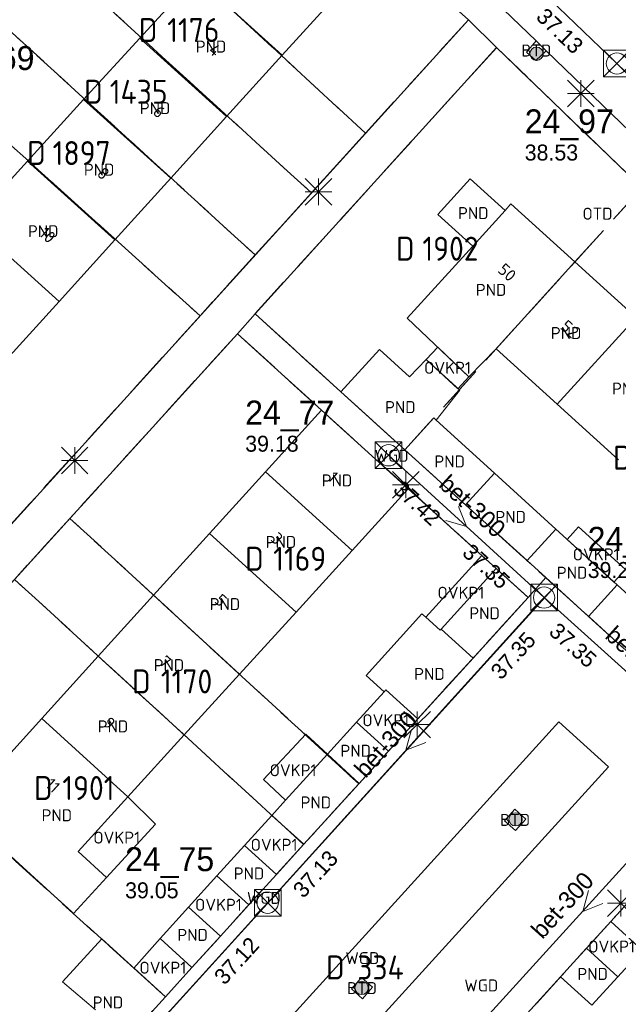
# Model space of a CAD drawing. Header units: metres. Extents: x 207644 to 210135, y 370459 to 373417.
# Tile 173 of 256: x 208849 to 208894, y 371744 to 371818. Entities that reach past the tile are written whole.
import ezdxf
from ezdxf.enums import TextEntityAlignment as Align

# ---------------------------------------------------------------- set-up
doc = ezdxf.new("R2010")
doc.units = ezdxf.units.M
doc.linetypes.add('HIDDEN2', pattern=[4.7625, 3.175, -1.5875])
for name, color, linetype in [('BTD', 7, 'Continuous'), ('CON_BxH300x300mm', 7, 'Continuous'), ('CON_BxH400x400mm', 7, 'Continuous'), ('DMM_BxH300x300mm', 7, 'Continuous'), ('GB', 1, 'Continuous'), ('GB07', 1, 'Continuous'), ('GB11', 1, 'Continuous'), ('INV_BxH300x300mm', 7, 'Continuous'), ('INV_BxH400x400mm', 7, 'Continuous'), ('KAD_perceelnummer', 212, 'Continuous'), ('KAD_sectie', 212, 'Continuous'), ('KAD_Vastgesteld_Perceel', 212, 'Continuous'), ('NAR', 7, 'Continuous'), ('NLV_inspectieput', 7, 'Continuous'), ('NNR_inspectieput', 7, 'Continuous'), ('NOD_inspectieput', 7, 'Continuous'), ('OTD', 7, 'Continuous'), ('OVKP1', 7, 'Continuous'), ('PIJL', 7, 'Continuous'), ('PND', 7, 'Continuous'), ('WGD', 7, 'Continuous')]:
    doc.layers.add(name, color=color, linetype=linetype)
for name, color, linetype, lineweight in [('GMV', 7, 'Continuous', 25), ('GP1', 7, 'Continuous', 30), ('Q21_lantaarnpaal', 1, 'Continuous', 0), ('Q26_boom', 72, 'Continuous', 0), ('Q28_rioolput', 153, 'Continuous', 0)]:
    doc.layers.add(name, color=color, linetype=linetype, lineweight=lineweight)
doc.styles.add('ISO', font='isocpeur.ttf', dxfattribs={"height": 1})
doc.styles.add('ISOCP', font='ISOCP.shx', dxfattribs={"height": 1.8})

# ---------------------------------------------------------------- blocks, each defined once
blk = doc.blocks.new('ACMAP_ANN_TEMPLATE_Vastgesteld_Perceelnummer')
at = {"layer": 'KAD_perceelnummer', "style": 'ISOCP'}
blk.add_attdef('Perceelnummer', text='', height=1.8, dxfattribs=at).set_placement((0, 0), align=Align.MIDDLE)
at = {"layer": 'KAD_sectie', "style": 'ISOCP'}
blk.add_attdef('sectie', text='', height=1.8, dxfattribs=at).set_placement((-2.7, 0), align=Align.MIDDLE_RIGHT)
blk = doc.blocks.new('Q26')
blk.add_hatch(color=256).paths.add_polyline_path([(-0.452, -0.01, 1), (0.548, -0.01, 1)])
blk.add_circle((0.048, -0.01), 0.5)
blk = doc.blocks.new('Q21')
for p, q in [((-1, 1), (0, 0)), ((0, 1), (0, 0)), ((0, 0), (1, 1)), ((-1, 0), (0, 0)), ((-1, -1), (0, 0)), ((0, 0), (1, 0)), ((0, 0), (0, -1)), ((0, 0), (1, -1))]:
    blk.add_line(p, q)
blk = doc.blocks.new('Q28')
at = {"linetype": 'Continuous'}
for p, q in [((-1, -1), (1, 1)), ((-1, 1), (1, -1))]:
    blk.add_line(p, q, dxfattribs=at)
blk.add_lwpolyline([(1, 1), (1, -1), (-1, -1), (-1, 1)], close=True)

msp = doc.modelspace()

# ---------------------------------------------------------------- linework, layer by layer
at = {"layer": 'CON_BxH300x300mm', "color": 253, "linetype": 'Continuous', "lineweight": 13}
for points in [[(208894.04, 371814.67), (208916.67, 371838.01)], [(208888.57, 371774.54), (208876.89, 371785.23)], [(208867.81, 371751.61), (208888.57, 371774.54)], [(208888.57, 371774.54), (208901.93, 371762.5)], [(208901.93, 371762.5), (208881, 371739.43)], [(208847.01, 371728.69), (208867.81, 371751.61)]]:
    msp.add_lwpolyline(points, dxfattribs=at)
at = {"layer": 'CON_BxH400x400mm', "color": 253, "linetype": 'Continuous', "lineweight": 13}
for points in [[(208870.24, 371837.53), (208894.04, 371814.67)], [(208894.04, 371814.67), (208917.79, 371791.82)]]:
    msp.add_lwpolyline(points, dxfattribs=at)
at = {"layer": 'GB', "color": 253, "linetype": 'Continuous', "lineweight": 13}
for points in [[(208858.2, 371816.569), (208862.412, 371821.183)], [(208868.907, 371815.308), (208873.098, 371819.941)], [(208853.988, 371811.956), (208858.2, 371816.569)], [(208864.717, 371810.675), (208868.907, 371815.308)], [(208853.988, 371811.956), (208849.776, 371807.343)], [(208860.526, 371806.043), (208864.717, 371810.675)], [(208845.565, 371802.729), (208849.776, 371807.343)], [(208856.336, 371801.41), (208860.526, 371806.043)], [(208886.074, 371804.117), (208885.637, 371803.636)], [(208890.878, 371799.759), (208886.074, 371804.117)], [(208885.637, 371803.636), (208883.207, 371800.956)], [(208852.145, 371796.777), (208856.336, 371801.41)], [(208883.207, 371800.956), (208878.295, 371795.539)], [(208895.477, 371795.587), (208890.878, 371799.759)], [(208852.145, 371796.777), (208847.955, 371792.145)], [(208876.203, 371793.182), (208873.313, 371789.998)], [(208878.455, 371791.131), (208876.203, 371793.182)], [(208889.561, 371789.065), (208884.968, 371793.235)], [(208878.109, 371785.643), (208873.313, 371789.998)], [(208867.65, 371783.983), (208871.854, 371788.616)], [(208878.371, 371782.703), (208871.854, 371788.616)], [(208894.159, 371784.892), (208889.561, 371789.065)], [(208884.84, 371783.882), (208880.451, 371787.88)], [(208882.675, 371781.498), (208878.109, 371785.643)], [(208867.65, 371783.983), (208863.446, 371779.35)], [(208889.442, 371779.69), (208884.84, 371783.882)], [(208874.159, 371778.076), (208878.371, 371782.703)], [(208887.285, 371777.313), (208882.675, 371781.498)], [(208894.053, 371775.489), (208889.442, 371779.69)], [(208863.446, 371779.35), (208859.239, 371774.713)], [(208874.159, 371778.076), (208869.949, 371773.45)], [(208880.832, 371772.175), (208884.962, 371776.725)], [(208884.962, 371776.725), (208887.361, 371774.547)], [(208887.285, 371777.313), (208888.692, 371776.036)], [(208888.692, 371776.036), (208889.406, 371775.388)], [(208891.903, 371773.121), (208889.406, 371775.388)], [(208898.692, 371771.264), (208894.053, 371775.489)], [(208855.086, 371770.137), (208859.239, 371774.713)], [(208883.231, 371769.997), (208887.361, 371774.547)], [(208869.949, 371773.45), (208865.694, 371768.775)], [(208875.194, 371768.691), (208879.394, 371773.325)], [(208879.394, 371773.325), (208879.675, 371773.07)], [(208879.675, 371773.07), (208880.755, 371772.09)], [(208896.548, 371768.904), (208891.903, 371773.121)], [(208880.755, 371772.09), (208880.832, 371772.175)], [(208850.835, 371765.452), (208855.086, 371770.137)], [(208879.082, 371765.427), (208883.231, 371769.997)], [(208861.541, 371764.213), (208865.694, 371768.775)], [(208876.551, 371767.46), (208875.194, 371768.691)], [(208876.683, 371767.605), (208876.551, 371767.46)], [(208850.835, 371765.452), (208846.632, 371760.82)], [(208874.49, 371765.188), (208872.296, 371762.772)], [(208857.316, 371759.571), (208861.541, 371764.213)], [(208876.882, 371763.002), (208874.681, 371760.578)], [(208874.681, 371760.578), (208870.529, 371756.005)], [(208853.565, 371755.449), (208857.316, 371759.571)], [(208869.148, 371759.305), (208868.121, 371758.173)], [(208847.032, 371756.434), (208853.229, 371750.803)], [(208855.692, 371753.513), (208853.565, 371755.449)], [(208864, 371753.634), (208866.061, 371755.904)], [(208853.229, 371750.803), (208855.692, 371753.513)], [(208866.399, 371751.456), (208868.464, 371753.73)], [(208895.964, 371752.823), (208893.579, 371750.197)], [(208861.861, 371751.278), (208859.722, 371748.922)], [(208855.342, 371748.884), (208860.129, 371744.548)], [(208859.722, 371748.922), (208862.121, 371746.744)], [(208862.121, 371746.744), (208864.26, 371749.1)], [(208891.757, 371748.191), (208889.805, 371746.042)], [(208883.564, 371739.17), (208889.805, 371746.042)], [(208894.116, 371746.049), (208892.164, 371743.9)], [(208853.861, 371737.63), (208860.129, 371744.548)]]:
    msp.add_lwpolyline(points, dxfattribs=at)
at = {"layer": 'GB07', "color": 253, "linetype": 'Continuous', "lineweight": 13}
for points in [[(208868.907, 371815.308), (208862.412, 371821.183)], [(208858.2, 371816.569), (208864.717, 371810.675)], [(208853.988, 371811.956), (208860.526, 371806.043)], [(208849.776, 371807.343), (208856.336, 371801.41)], [(208852.145, 371796.777), (208845.565, 371802.729)], [(208890.878, 371799.759), (208884.968, 371793.235)], [(208895.477, 371795.587), (208889.561, 371789.065)], [(208878.109, 371785.643), (208880.276, 371788.038)], [(208880.276, 371788.038), (208880.451, 371787.88)], [(208867.65, 371783.983), (208874.159, 371778.076)], [(208884.84, 371783.882), (208882.675, 371781.498)], [(208889.442, 371779.69), (208887.285, 371777.313)], [(208863.446, 371779.35), (208869.949, 371773.45)], [(208894.053, 371775.489), (208891.903, 371773.121)], [(208865.694, 371768.775), (208859.239, 371774.713)], [(208883.231, 371769.997), (208880.832, 371772.175)], [(208855.086, 371770.137), (208861.541, 371764.213)], [(208879.082, 371765.427), (208876.683, 371767.605)], [(208850.835, 371765.452), (208857.316, 371759.571)], [(208872.296, 371762.772), (208874.681, 371760.578)], [(208870.529, 371756.005), (208868.121, 371758.173)], [(208864, 371753.634), (208866.399, 371751.456)], [(208892.164, 371743.9), (208889.805, 371746.042)]]:
    msp.add_lwpolyline(points, dxfattribs=at)
at = {"layer": 'GB11', "color": 253, "linetype": 'Continuous', "lineweight": 13}
for points in [[(208883.207, 371800.956), (208880.598, 371803.322), (208883.028, 371806.002), (208885.637, 371803.636)], [(208878.295, 371795.539), (208882.915, 371791.121)], [(208884.968, 371793.235), (208882.915, 371791.121)], [(208879.714, 371792.429), (208878.455, 371791.131)], [(208882.232, 371790.113), (208879.714, 371792.429)], [(208880.451, 371787.88), (208882.232, 371790.113)], [(208874.49, 371765.188), (208876.882, 371763.002)], [(208869.148, 371759.305), (208872.296, 371762.772)], [(208866.061, 371755.904), (208868.464, 371753.73)], [(208861.861, 371751.278), (208864.26, 371749.1)], [(208893.579, 371750.197), (208895.938, 371748.054)], [(208852.404, 371745.661), (208855.342, 371748.884)], [(208891.757, 371748.191), (208894.116, 371746.049)], [(208854.868, 371743.566), (208852.404, 371745.661)]]:
    msp.add_lwpolyline(points, dxfattribs=at)
at = {"layer": 'GMV', "color": 253, "linetype": 'Continuous', "lineweight": 13}
for points in [[(208887.979, 371816.362), (208883.055, 371821.117)], [(208881.743, 371818.987), (208882.881, 371817.952)], [(208882.881, 371817.952), (208825.061, 371754.137)], [(208882.881, 371817.952), (208885, 371815.865)], [(208887.238, 371815.527), (208887.979, 371816.362)], [(208888.734, 371815.633), (208887.979, 371816.362)], [(208885, 371815.865), (208866.861, 371795.87)], [(208885, 371815.865), (208918.296, 371783.726)], [(208887.952, 371814.903), (208887.238, 371815.527)], [(208888.734, 371815.633), (208887.952, 371814.903)], [(208906.226, 371798.741), (208888.734, 371815.633)], [(208865.547, 371794.366), (208866.861, 371795.87)], [(208873.313, 371789.998), (208866.861, 371795.87)], [(208865.547, 371794.366), (208807.996, 371730.934)], [(208871.854, 371788.616), (208865.547, 371794.366)], [(208884.962, 371776.725), (208878.371, 371782.703)], [(208887.361, 371774.547), (208888.692, 371776.036)], [(208889.406, 371775.388), (208846.348, 371727.909)], [(208856.431, 371728.561), (208889.676, 371765.208)], [(208879.082, 371765.427), (208876.882, 371763.002)], [(208889.676, 371765.208), (208893.407, 371761.822)], [(208893.407, 371761.822), (208860.165, 371725.216)], [(208885.591, 371757.767), (208886.365, 371758.634)], [(208886.365, 371758.634), (208887.191, 371757.896)], [(208886.417, 371757.029), (208885.591, 371757.767)], [(208887.191, 371757.896), (208886.417, 371757.029)], [(208868.464, 371753.73), (208870.529, 371756.005)], [(208864.26, 371749.1), (208866.399, 371751.456)], [(208893.579, 371750.197), (208891.757, 371748.191)], [(208860.129, 371744.548), (208862.121, 371746.744)], [(208874.093, 371745.129), (208874.867, 371745.996)], [(208874.867, 371745.996), (208875.693, 371745.259)], [(208874.919, 371744.392), (208874.093, 371745.129)], [(208875.693, 371745.259), (208874.919, 371744.392)]]:
    msp.add_lwpolyline(points, dxfattribs=at)
at = {"layer": 'GP1', "color": 253, "linetype": 'Continuous', "lineweight": 13}
for points in [[(208879.714, 371792.429), (208880.59, 371793.345)], [(208880.59, 371793.345), (208882.915, 371791.121)], [(208879.714, 371792.429), (208882.1, 371790.235)], [(208882.1, 371790.235), (208882.915, 371791.121)], [(208891.148, 371779.852), (208890.293, 371778.914)], [(208894.67, 371776.644), (208891.148, 371779.852)], [(208890.293, 371778.914), (208893.815, 371775.706)], [(208883.88, 371777.707), (208879.675, 371773.07)], [(208884.962, 371776.725), (208883.88, 371777.707)], [(208893.815, 371775.706), (208894.67, 371776.644)], [(208876.551, 371767.46), (208874.49, 371765.188)], [(208870.665, 371764.283), (208867.492, 371760.859)], [(208872.296, 371762.772), (208870.665, 371764.283)], [(208867.492, 371760.859), (208869.148, 371759.305)], [(208859.375, 371757.519), (208857.316, 371759.571)], [(208855.692, 371753.513), (208859.375, 371757.519)], [(208866.061, 371755.904), (208868.121, 371758.173)], [(208864, 371753.634), (208861.861, 371751.278)], [(208857.751, 371746.702), (208859.722, 371748.922)], [(208895.938, 371748.054), (208894.116, 371746.049)], [(208860.129, 371744.548), (208857.751, 371746.702)]]:
    msp.add_lwpolyline(points, dxfattribs=at)
at = {"layer": 'KAD_Vastgesteld_Perceel', "color": 253, "linetype": 'HIDDEN2', "lineweight": 13}
for points in [[(208882.881, 371817.952), (208875.155, 371809.425), (208853.515, 371829.413), (208857.645, 371833.968), (208859.973, 371836.538), (208878.255, 371819.023), (208881.743, 371818.987), (208882.881, 371817.952)], [(208875.155, 371809.425), (208871.099, 371804.949), (208849.337, 371824.806), (208853.515, 371829.413), (208875.155, 371809.425)], [(208866.869, 371800.281), (208845.13, 371820.166), (208849.337, 371824.806), (208871.099, 371804.949), (208866.869, 371800.281)], [(208862.732, 371795.715), (208840.855, 371815.451), (208845.13, 371820.166), (208866.869, 371800.281), (208862.732, 371795.715)], [(208885, 371815.865), (208866.861, 371795.87), (208865.547, 371794.366), (208852.958, 371780.491), (208848.799, 371775.907), (208838.288, 371764.322), (208832.208, 371757.621), (208827.967, 371752.947), (208823.822, 371748.378), (208807.996, 371730.934), (208805.836, 371733.015), (208823.714, 371752.648), (208825.068, 371754.145), (208833.478, 371763.428), (208837.643, 371768.024), (208841.796, 371772.608), (208862.732, 371795.715), (208866.869, 371800.281), (208871.099, 371804.949), (208875.155, 371809.425), (208882.881, 371817.952), (208885, 371815.865)], [(208820.059, 371792.488), (208828.469, 371801.764), (208832.424, 371806.153), (208840.855, 371815.451), (208862.732, 371795.715), (208841.796, 371772.608), (208820.059, 371792.488)], [(208885, 371815.865), (208895.916, 371805.329), (208878.109, 371785.643), (208873.313, 371789.998), (208866.861, 371795.87), (208885, 371815.865)], [(208878.109, 371785.643), (208895.916, 371805.329), (208917.952, 371784.059), (208917.728, 371783.628), (208917.278, 371782.947), (208916.89, 371782.315), (208916.327, 371781.647), (208913.876, 371778.897), (208907.959, 371772.365), (208903.24, 371767.121), (208901.1, 371764.771), (208878.109, 371785.643)], [(208871.854, 371788.616), (208878.373, 371782.729), (208884.962, 371776.725), (208887.361, 371774.547), (208874.646, 371760.541), (208852.958, 371780.491), (208865.547, 371794.366), (208871.854, 371788.616)], [(208874.646, 371760.541), (208870.508, 371755.983), (208848.799, 371775.907), (208852.958, 371780.491), (208874.646, 371760.541)], [(208848.799, 371775.907), (208870.508, 371755.983), (208862.121, 371746.744), (208860.129, 371744.548), (208838.288, 371764.322), (208848.799, 371775.907)], [(208927.234, 371749.943), (208893.818, 371713.071), (208875.204, 371729.966), (208908.653, 371766.794), (208927.234, 371749.943)], [(208853.865, 371737.633), (208832.208, 371757.621), (208838.288, 371764.322), (208860.129, 371744.548), (208853.865, 371737.633)]]:
    msp.add_lwpolyline(points, close=True, dxfattribs=at)
for points in [[(208895.916, 371805.329), (208885, 371815.865), (208882.881, 371817.952), (208881.743, 371818.987)], [(208853.865, 371737.633), (208860.129, 371744.548), (208862.121, 371746.744), (208870.508, 371755.983), (208874.646, 371760.541), (208887.361, 371774.547), (208884.962, 371776.725), (208878.373, 371782.729), (208871.854, 371788.616), (208865.547, 371794.366), (208866.861, 371795.87), (208873.313, 371789.998), (208878.109, 371785.643), (208901.1, 371764.771)], [(208908.653, 371766.794), (208875.204, 371729.966)]]:
    msp.add_lwpolyline(points, dxfattribs=at)
at = {"layer": 'NOD_inspectieput', "color": 253, "lineweight": 13}
for centre in [(208894.04, 371814.67), (208876.89, 371785.23), (208888.57, 371774.54), (208867.81, 371751.61)]:
    msp.add_circle(centre, 0.8, dxfattribs=at)
at = {"layer": 'PIJL', "color": 253, "lineweight": 13}
for points in [[(208882.15, 371781.39), (208882.73, 371779.89), (208881.18, 371780.33)], [(208878.62, 371764.63), (208878.19, 371763.07), (208879.69, 371763.66)], [(208891.9, 371752.52), (208891.47, 371750.96), (208892.97, 371751.55)]]:
    msp.add_lwpolyline(points, dxfattribs=at)

# ---------------------------------------------------------------- block references
at = {"layer": 'KAD_Vastgesteld_Perceel', "color": 253, "linetype": 'HIDDEN2', "lineweight": 13}
ref = msp.add_blockref('ACMAP_ANN_TEMPLATE_Vastgesteld_Perceelnummer', (208862.226, 371817.181), dxfattribs=at)
ref.add_attrib('Perceelnummer', '1176', dxfattribs={"layer": 'KAD_perceelnummer', "lineweight": 13, "height": 1.8, "style": 'ISOCP'}).set_placement((208862.226, 371817.181), align=Align.MIDDLE)
ref.add_attrib('sectie', 'D', dxfattribs={"layer": 'KAD_sectie', "lineweight": 13, "height": 1.8, "style": 'ISOCP'}).set_placement((208859.526, 371817.181), align=Align.MIDDLE_RIGHT)
ref = msp.add_blockref('ACMAP_ANN_TEMPLATE_Vastgesteld_Perceelnummer', (208858.12, 371812.544), dxfattribs=at)
ref.add_attrib('Perceelnummer', '1435', dxfattribs={"layer": 'KAD_perceelnummer', "lineweight": 13, "height": 1.8, "style": 'ISOCP'}).set_placement((208858.12, 371812.544), align=Align.MIDDLE)
ref.add_attrib('sectie', 'D', dxfattribs={"layer": 'KAD_sectie', "lineweight": 13, "height": 1.8, "style": 'ISOCP'}).set_placement((208855.42, 371812.544), align=Align.MIDDLE_RIGHT)
ref = msp.add_blockref('ACMAP_ANN_TEMPLATE_Vastgesteld_Perceelnummer', (208853.838, 371807.941), dxfattribs=at)
ref.add_attrib('Perceelnummer', '1897', dxfattribs={"layer": 'KAD_perceelnummer', "lineweight": 13, "height": 1.8, "style": 'ISOCP'}).set_placement((208853.838, 371807.941), align=Align.MIDDLE)
ref.add_attrib('sectie', 'D', dxfattribs={"layer": 'KAD_sectie', "lineweight": 13, "height": 1.8, "style": 'ISOCP'}).set_placement((208851.138, 371807.941), align=Align.MIDDLE_RIGHT)
ref = msp.add_blockref('ACMAP_ANN_TEMPLATE_Vastgesteld_Perceelnummer', (208881.535, 371800.754), dxfattribs=at)
ref.add_attrib('Perceelnummer', '1902', dxfattribs={"layer": 'KAD_perceelnummer', "lineweight": 13, "height": 1.8, "style": 'ISOCP'}).set_placement((208881.535, 371800.754), align=Align.MIDDLE)
ref.add_attrib('sectie', 'D', dxfattribs={"layer": 'KAD_sectie', "lineweight": 13, "height": 1.8, "style": 'ISOCP'}).set_placement((208878.835, 371800.754), align=Align.MIDDLE_RIGHT)
ref = msp.add_blockref('ACMAP_ANN_TEMPLATE_Vastgesteld_Perceelnummer', (208897.844, 371785.05), dxfattribs=at)
ref.add_attrib('Perceelnummer', '1903', dxfattribs={"layer": 'KAD_perceelnummer', "lineweight": 13, "height": 1.8, "style": 'ISOCP'}).set_placement((208897.844, 371785.05), align=Align.MIDDLE)
ref.add_attrib('sectie', 'D', dxfattribs={"layer": 'KAD_sectie', "lineweight": 13, "height": 1.8, "style": 'ISOCP'}).set_placement((208895.144, 371785.05), align=Align.MIDDLE_RIGHT)
ref = msp.add_blockref('ACMAP_ANN_TEMPLATE_Vastgesteld_Perceelnummer', (208870.211, 371777.454), dxfattribs=at)
ref.add_attrib('Perceelnummer', '1169', dxfattribs={"layer": 'KAD_perceelnummer', "lineweight": 13, "height": 1.8, "style": 'ISOCP'}).set_placement((208870.211, 371777.454), align=Align.MIDDLE)
ref.add_attrib('sectie', 'D', dxfattribs={"layer": 'KAD_sectie', "lineweight": 13, "height": 1.8, "style": 'ISOCP'}).set_placement((208867.511, 371777.454), align=Align.MIDDLE_RIGHT)
ref = msp.add_blockref('ACMAP_ANN_TEMPLATE_Vastgesteld_Perceelnummer', (208861.718, 371768.237), dxfattribs=at)
ref.add_attrib('Perceelnummer', '1170', dxfattribs={"layer": 'KAD_perceelnummer', "lineweight": 13, "height": 1.8, "style": 'ISOCP'}).set_placement((208861.718, 371768.237), align=Align.MIDDLE)
ref.add_attrib('sectie', 'D', dxfattribs={"layer": 'KAD_sectie', "lineweight": 13, "height": 1.8, "style": 'ISOCP'}).set_placement((208859.018, 371768.237), align=Align.MIDDLE_RIGHT)
ref = msp.add_blockref('ACMAP_ANN_TEMPLATE_Vastgesteld_Perceelnummer', (208854.347, 371760.228), dxfattribs=at)
ref.add_attrib('Perceelnummer', '1901', dxfattribs={"layer": 'KAD_perceelnummer', "lineweight": 13, "height": 1.8, "style": 'ISOCP'}).set_placement((208854.347, 371760.228), align=Align.MIDDLE)
ref.add_attrib('sectie', 'D', dxfattribs={"layer": 'KAD_sectie', "lineweight": 13, "height": 1.8, "style": 'ISOCP'}).set_placement((208851.647, 371760.228), align=Align.MIDDLE_RIGHT)
ref = msp.add_blockref('ACMAP_ANN_TEMPLATE_Vastgesteld_Perceelnummer', (208876.283, 371746.745), dxfattribs=at)
ref.add_attrib('Perceelnummer', '334', dxfattribs={"layer": 'KAD_perceelnummer', "lineweight": 13, "height": 1.8, "style": 'ISOCP'}).set_placement((208876.283, 371746.745), align=Align.MIDDLE)
ref.add_attrib('sectie', 'D', dxfattribs={"layer": 'KAD_sectie', "lineweight": 13, "height": 1.8, "style": 'ISOCP'}).set_placement((208873.583, 371746.745), align=Align.MIDDLE_RIGHT)
at = {"layer": 'Q21_lantaarnpaal', "color": 253}
for p in [(208891.329, 371812.416), (208871.631, 371805.036), (208853.314, 371784.841), (208878.179, 371783.012), (208879.028, 371764.989), (208894.337, 371751.584)]:
    msp.add_blockref('Q21', p, dxfattribs=at)
at = {"layer": 'Q26_boom', "color": 253}
for p in [(208887.953, 371815.414), (208886.377, 371757.884), (208874.818, 371745.215)]:
    msp.add_blockref('Q26', p, dxfattribs=at)
at = {"layer": 'Q28_rioolput', "color": 253}
for p in [(208894.036, 371814.671), (208876.889, 371785.233), (208888.569, 371774.536), (208867.812, 371751.61)]:
    msp.add_blockref('Q28', p, dxfattribs=at)

# ---------------------------------------------------------------- texts
at = {"layer": 'BTD', "color": 253, "linetype": 'Continuous', "lineweight": 13, "style": 'ISO'}
for p in [(208887.986, 371815.645), (208886.391, 371757.832), (208874.893, 371745.194)]:
    msp.add_text('BTD', height=0.9, dxfattribs=at).set_placement(p, align=Align.MIDDLE_CENTER)
at = {"layer": 'DMM_BxH300x300mm', "color": 253, "lineweight": 13}
for rotation, p in [(317.53, (208880.57, 371782.92)), (317.97, (208893.07, 371771.55)), (47.84, (208875.17, 371760.9)), (47.78, (208888.44, 371748.81))]:
    msp.add_text('bet-300', height=1.3, rotation=rotation, dxfattribs=at).set_placement(p)
at = {"layer": 'INV_BxH300x300mm', "color": 253, "lineweight": 13}
for s, rotation, p in [('37.42', 317.53, (208877.15, 371782.55)), ('37.35', 317.53, (208882.34, 371777.8)), ('37.35', 317.97, (208888.85, 371771.86)), ('37.35', 47.84, (208885.34, 371768.29)), ('37.13', 47.84, (208870.49, 371751.88)), ('37.12', 47.78, (208864.57, 371745.36))]:
    msp.add_text(s, height=1.2, rotation=rotation, dxfattribs=at).set_placement(p)
at = {"layer": 'INV_BxH400x400mm', "color": 253, "lineweight": 13}
msp.add_text('37.13', height=1.2, rotation=316.15, dxfattribs=at).set_placement((208887.89, 371818.08))
at = {"layer": 'NAR', "color": 253, "linetype": 'Continuous', "lineweight": 13, "style": 'ISO'}
for s, rotation, p in [('4', 317.9, (208863.846, 371815.676)), ('6', 317.9, (208859.656, 371811.043)), ('8', 317.9, (208855.465, 371806.41)), ('10', 317.9, (208851.275, 371801.778)), ('50', 317.8, (208885.791, 371798.973)), ('52', 317.8, (208890.491, 371794.71)), ('1', 317.8, (208872.715, 371783.612)), ('3', 317.8, (208868.511, 371778.979)), ('5', 317.8, (208864.296, 371774.334)), ('7', 317.8, (208860.109, 371769.719)), ('9', 317.8, (208855.916, 371765.099)), ('11', 317.8, (208851.673, 371760.423))]:
    msp.add_text(s, height=0.9, rotation=rotation, dxfattribs=at).set_placement(p, align=Align.MIDDLE_CENTER)
at = {"layer": 'NLV_inspectieput', "color": 253, "lineweight": 13}
for s, p in [('38.53', (208887.11, 371807.38)), ('39.18', (208866.12, 371785.5)), ('39.22', (208891.84, 371776.01)), ('39.05', (208857.1, 371751.94))]:
    msp.add_text(s, height=1.2, dxfattribs=at).set_placement(p)
at = {"layer": 'NNR_inspectieput', "color": 253, "lineweight": 13}
for s, p in [('24_69', (208843.6, 371814.18)), ('24_97', (208887.11, 371809.42)), ('24_77', (208866.12, 371787.54)), ('24_76', (208891.84, 371778.05)), ('24_75', (208857.1, 371753.98))]:
    msp.add_text(s, height=1.8, dxfattribs=at).set_placement(p)
at = {"layer": 'OTD', "color": 253, "linetype": 'Continuous', "lineweight": 13, "style": 'ISO'}
msp.add_text('OTD', height=0.9, dxfattribs=at).set_placement((208892.579, 371803.383), align=Align.MIDDLE_CENTER)
at = {"layer": 'OVKP1', "color": 253, "linetype": 'Continuous', "lineweight": 13, "style": 'ISO'}
for p in [(208881.315, 371791.804), (208892.482, 371777.779), (208882.319, 371774.9), (208876.676, 371765.32), (208869.714, 371761.563), (208856.47, 371756.5), (208868.287, 371755.963), (208864.109, 371751.454), (208893.639, 371748.315), (208859.936, 371746.726)]:
    msp.add_text('OVKP1', height=0.9, dxfattribs=at).set_placement(p, align=Align.MIDDLE_CENTER)
at = {"layer": 'PND', "color": 253, "linetype": 'Continuous', "lineweight": 13, "style": 'ISO'}
for p in [(208863.554, 371815.939), (208859.353, 371811.315), (208855.151, 371806.693), (208883.25, 371803.429), (208850.951, 371802.069), (208884.587, 371797.66), (208890.223, 371794.416), (208894.819, 371790.241), (208877.773, 371788.85), (208881.475, 371784.767), (208873.011, 371783.342), (208886.059, 371780.599), (208868.803, 371778.714), (208890.669, 371776.407), (208864.594, 371774.048), (208884.097, 371773.362), (208860.39, 371769.462), (208879.957, 371768.801), (208856.188, 371764.861), (208874.42, 371763.028), (208871.427, 371759.145), (208851.974, 371758.181), (208866.404, 371753.808), (208862.17, 371749.188), (208892.215, 371746.256), (208855.813, 371744.121)]:
    msp.add_text('PND', height=0.9, dxfattribs=at).set_placement(p, align=Align.MIDDLE_CENTER)
at = {"layer": 'WGD', "color": 253, "linetype": 'Continuous', "lineweight": 13, "style": 'ISO'}
for p in [(208877.12, 371785.19), (208867.522, 371751.975), (208874.919, 371747.446), (208883.851, 371745.393)]:
    msp.add_text('WGD', height=0.9, dxfattribs=at).set_placement(p, align=Align.MIDDLE_CENTER)

doc.saveas('drawing.dxf')
